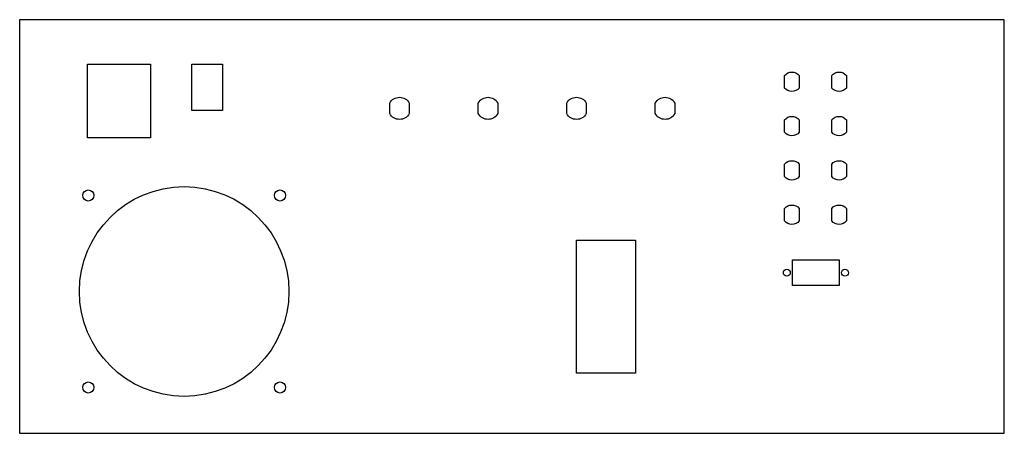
# Model space of a CAD drawing. Header units: inches. Extents: x -16.7 to 0, y 0 to 7.
import ezdxf

# ---------------------------------------------------------------- set-up
doc = ezdxf.new("R2010")
doc.units = ezdxf.units.IN
doc.header["$MEASUREMENT"] = 0

msp = doc.modelspace()

# ---------------------------------------------------------------- linework, layer by layer
for points in [[(-16.688, 0), (0, 0), (0, 7), (-16.688, 7)], [(-14.47, 6.25), (-14.47, 5), (-15.54, 5), (-15.54, 6.25)], [(-13.25, 6.25), (-13.25, 5.465), (-13.77, 5.465), (-13.77, 6.25)], [(-6.25, 3.269), (-6.25, 1.019), (-7.25, 1.019), (-7.25, 3.269)], [(-2.8, 2.935), (-2.8, 2.5), (-3.587, 2.5), (-3.587, 2.935)]]:
    msp.add_lwpolyline(points, close=True)
for points in [[(-3.475, 6.056), (-3.475, 5.844, -0.462581), (-3.725, 5.844), (-3.725, 6.056, -0.462581)], [(-2.925, 5.844), (-2.925, 6.056, -0.462581), (-2.675, 6.056), (-2.675, 5.844, -0.462581)], [(-10.085, 5.589), (-10.085, 5.411, -0.596621), (-10.415, 5.411), (-10.415, 5.589, -0.596621)], [(-8.915, 5.411), (-8.915, 5.589, -0.596621), (-8.585, 5.589), (-8.585, 5.411, -0.596621)], [(-7.415, 5.411), (-7.415, 5.589, -0.596621), (-7.085, 5.589), (-7.085, 5.411, -0.596621)], [(-5.915, 5.411), (-5.915, 5.589, -0.596621), (-5.585, 5.589), (-5.585, 5.411, -0.596621)], [(-3.725, 5.094), (-3.725, 5.306, -0.462581), (-3.475, 5.306), (-3.475, 5.094, -0.462581)], [(-2.925, 5.094), (-2.925, 5.306, -0.462581), (-2.675, 5.306), (-2.675, 5.094, -0.462581)], [(-3.725, 4.344), (-3.725, 4.556, -0.462581), (-3.475, 4.556), (-3.475, 4.344, -0.462581)], [(-2.925, 4.344), (-2.925, 4.556, -0.462581), (-2.675, 4.556), (-2.675, 4.344, -0.462581)], [(-3.725, 3.594), (-3.725, 3.806, -0.462581), (-3.475, 3.806), (-3.475, 3.594, -0.462581)], [(-2.925, 3.594), (-2.925, 3.806, -0.462581), (-2.675, 3.806), (-2.675, 3.594, -0.462581)]]:
    msp.add_lwpolyline(points, format="xyb", close=True)
for centre, radius in [((-13.9, 2.4), 1.775), ((-15.525, 4.025), 0.094), ((-12.275, 4.025), 0.094), ((-3.686, 2.717), 0.059), ((-2.702, 2.717), 0.059), ((-15.525, 0.775), 0.094), ((-12.275, 0.775), 0.094)]:
    msp.add_circle(centre, radius)

doc.saveas('drawing.dxf')
